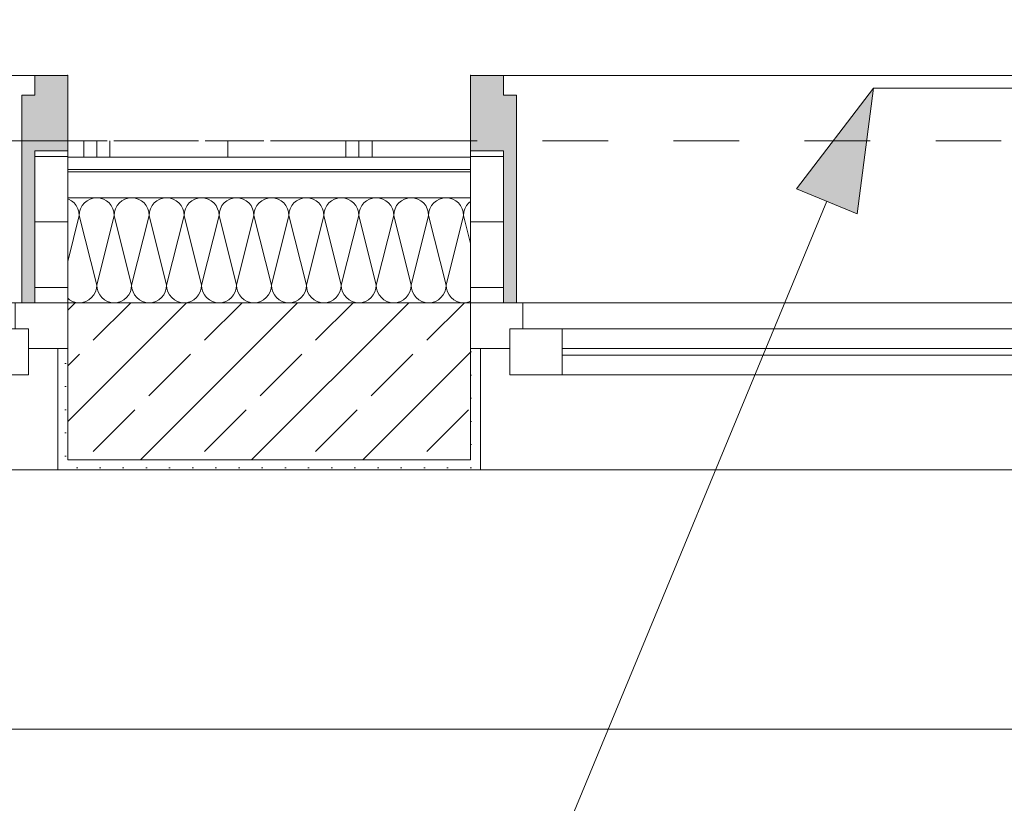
# Model space of a CAD drawing. Header units: metres. Extents: x -89 to 754, y -195 to 69.
# Tile 168 of 256: x 13.08 to 14.59, y 24.11 to 25.31. Entities that reach past the tile are written whole.
import ezdxf

# ---------------------------------------------------------------- set-up
doc = ezdxf.new("R2010")
doc.units = ezdxf.units.M
doc.header["$MEASUREMENT"] = 0
doc.linetypes.add('Strichlinie eng', pattern=[0.115, 0.075, -0.04])
for name, color, linetype in [('70 Entwässerung_Schmutzwasser', 7, 'Continuous'), ('95 Ausführungsplanung Bemaßung', 7, 'Continuous'), ('Neubau_10 Wand außen', 7, 'Continuous'), ('Neubau_95 Ausführungsplanung Bemaßung', 7, 'Continuous')]:
    doc.layers.add(name, color=color, linetype=linetype)
doc.styles.add('ERSTELLTER_STIL_3', font='ARIALN.TTF')
doc.dimstyles.new('ERSTELLTER_STIL__5', dxfattribs={"dimtxt": 0.15, "dimasz": 0.095143, "dimexe": 0.18, "dimexo": 0.0625, "dimgap": 0, "dimtad": 1, "dimtih": 1, "dimtoh": 1, "dimzin": 0, "dimdsep": 46, "dimtxsty": 'ERSTELLTER_STIL_3', "dimblk": 'ARROWHEAD_6', "dimblk1": 'ARROWHEAD_6', "dimblk2": 'ARROWHEAD_6', "dimcen": 0.09, "dimse1": 1, "dimse2": 1, "dimclrd": 7, "dimclre": 7, "dimclrt": 7, "dimazin": 0, "dimtfac": 1, "dimtdec": 4, "dimtmove": 0, "dimatfit": 3, "dimfxl": 1, "dimtolj": 1, "dimtzin": 0, "dimarcsym": 0})
doc.dimstyles.new('ERSTELLTER_STIL__7', dxfattribs={"dimtxt": 0.125, "dimasz": 0.091787, "dimexe": 0.18, "dimexo": 0.04, "dimgap": 0, "dimtad": 1, "dimtih": 1, "dimtoh": 1, "dimzin": 0, "dimdsep": 46, "dimtxsty": 'ERSTELLTER_STIL_3', "dimblk": 'ARROWHEAD_5', "dimblk1": 'ARROWHEAD_5', "dimblk2": 'ARROWHEAD_5', "dimcen": 0.09, "dimclrd": 7, "dimclre": 7, "dimclrt": 7, "dimazin": 0, "dimtfac": 1, "dimtdec": 4, "dimtmove": 0, "dimatfit": 3, "dimfxl": 1, "dimtolj": 1, "dimtzin": 0, "dimarcsym": 0})
doc.dimstyles.new('ERSTELLTER_STIL__8', dxfattribs={"dimtxt": 0.125, "dimasz": 0.091787, "dimexe": 0.18, "dimexo": 0.04, "dimgap": 0, "dimtad": 1, "dimtih": 1, "dimtoh": 1, "dimzin": 0, "dimdsep": 46, "dimtxsty": 'ERSTELLTER_STIL_3', "dimblk": 'ARROWHEAD_5', "dimblk1": 'ARROWHEAD_5', "dimblk2": 'ARROWHEAD_5', "dimcen": 0.09, "dimclrd": 7, "dimclre": 7, "dimclrt": 7, "dimazin": 0, "dimtfac": 1, "dimtdec": 4, "dimtmove": 2, "dimatfit": 3, "dimfxl": 1, "dimtolj": 1, "dimtzin": 0, "dimarcsym": 0})
pattern_1 = [(45, (0, 0), (-0.01767767, 0.01767767), [0, -0.025])]
pattern_2 = [(0, (0, 0), (0, 0.1), [])]

# ---------------------------------------------------------------- blocks, each defined once
blk = doc.blocks.new('*X137')
at = {"layer": 'Neubau_10 Wand außen', "color": 8, "linetype": 'Continuous', "lineweight": 9}
for p, q in [((13.1569, 25.0349), (13.1557, 25.0352)), ((13.1615, 25.0324), (13.1569, 25.0349)), ((13.1655, 25.0291), (13.1615, 25.0324)), ((13.1688, 25.025), (13.1655, 25.0291)), ((13.1811, 25.0291), (13.1778, 25.025)), ((13.1852, 25.0324), (13.1811, 25.0291)), ((13.1898, 25.0349), (13.1852, 25.0324)), ((13.1948, 25.0364), (13.1898, 25.0349)), ((13.2, 25.0369), (13.1948, 25.0364)), ((13.2052, 25.0364), (13.2, 25.0369)), ((13.2102, 25.0349), (13.2052, 25.0364)), ((13.2148, 25.0324), (13.2102, 25.0349)), ((13.2189, 25.0291), (13.2148, 25.0324)), ((13.2222, 25.025), (13.2189, 25.0291)), ((13.2345, 25.0291), (13.2312, 25.025)), ((13.2385, 25.0324), (13.2345, 25.0291)), ((13.2431, 25.0349), (13.2385, 25.0324)), ((13.2481, 25.0364), (13.2431, 25.0349)), ((13.2533, 25.0369), (13.2481, 25.0364)), ((13.2585, 25.0364), (13.2533, 25.0369)), ((13.2635, 25.0349), (13.2585, 25.0364)), ((13.2681, 25.0324), (13.2635, 25.0349)), ((13.2722, 25.0291), (13.2681, 25.0324)), ((13.2755, 25.025), (13.2722, 25.0291)), ((13.2878, 25.0291), (13.2845, 25.025)), ((13.2919, 25.0324), (13.2878, 25.0291)), ((13.2965, 25.0349), (13.2919, 25.0324)), ((13.3015, 25.0364), (13.2965, 25.0349)), ((13.3067, 25.0369), (13.3015, 25.0364)), ((13.3119, 25.0364), (13.3067, 25.0369)), ((13.3169, 25.0349), (13.3119, 25.0364)), ((13.3215, 25.0324), (13.3169, 25.0349)), ((13.3255, 25.0291), (13.3215, 25.0324)), ((13.3288, 25.025), (13.3255, 25.0291)), ((13.3411, 25.0291), (13.3378, 25.025)), ((13.3452, 25.0324), (13.3411, 25.0291)), ((13.3498, 25.0349), (13.3452, 25.0324)), ((13.3548, 25.0364), (13.3498, 25.0349)), ((13.36, 25.0369), (13.3548, 25.0364)), ((13.3652, 25.0364), (13.36, 25.0369)), ((13.3702, 25.0349), (13.3652, 25.0364)), ((13.3748, 25.0324), (13.3702, 25.0349)), ((13.3789, 25.0291), (13.3748, 25.0324)), ((13.3822, 25.025), (13.3789, 25.0291)), ((13.3945, 25.0291), (13.3912, 25.025)), ((13.3985, 25.0324), (13.3945, 25.0291)), ((13.4031, 25.0349), (13.3985, 25.0324)), ((13.4081, 25.0364), (13.4031, 25.0349)), ((13.4133, 25.0369), (13.4081, 25.0364)), ((13.4185, 25.0364), (13.4133, 25.0369)), ((13.4235, 25.0349), (13.4185, 25.0364)), ((13.4281, 25.0324), (13.4235, 25.0349)), ((13.4322, 25.0291), (13.4281, 25.0324)), ((13.4355, 25.025), (13.4322, 25.0291)), ((13.4478, 25.0291), (13.4445, 25.025)), ((13.4519, 25.0324), (13.4478, 25.0291)), ((13.4565, 25.0349), (13.4519, 25.0324)), ((13.4615, 25.0364), (13.4565, 25.0349)), ((13.4667, 25.0369), (13.4615, 25.0364)), ((13.4719, 25.0364), (13.4667, 25.0369)), ((13.4769, 25.0349), (13.4719, 25.0364)), ((13.4815, 25.0324), (13.4769, 25.0349)), ((13.4855, 25.0291), (13.4815, 25.0324)), ((13.4888, 25.025), (13.4855, 25.0291)), ((13.5011, 25.0291), (13.4978, 25.025)), ((13.5052, 25.0324), (13.5011, 25.0291)), ((13.5098, 25.0349), (13.5052, 25.0324)), ((13.5148, 25.0364), (13.5098, 25.0349)), ((13.52, 25.0369), (13.5148, 25.0364)), ((13.5252, 25.0364), (13.52, 25.0369)), ((13.5302, 25.0349), (13.5252, 25.0364)), ((13.5348, 25.0324), (13.5302, 25.0349)), ((13.5389, 25.0291), (13.5348, 25.0324)), ((13.5422, 25.025), (13.5389, 25.0291)), ((13.5545, 25.0291), (13.5512, 25.025)), ((13.5585, 25.0324), (13.5545, 25.0291)), ((13.5631, 25.0349), (13.5585, 25.0324)), ((13.5681, 25.0364), (13.5631, 25.0349)), ((13.5733, 25.0369), (13.5681, 25.0364)), ((13.5785, 25.0364), (13.5733, 25.0369)), ((13.5835, 25.0349), (13.5785, 25.0364)), ((13.5881, 25.0324), (13.5835, 25.0349)), ((13.5922, 25.0291), (13.5881, 25.0324)), ((13.5955, 25.025), (13.5922, 25.0291)), ((13.6078, 25.0291), (13.6045, 25.025)), ((13.6119, 25.0324), (13.6078, 25.0291)), ((13.6165, 25.0349), (13.6119, 25.0324)), ((13.6215, 25.0364), (13.6165, 25.0349)), ((13.6267, 25.0369), (13.6215, 25.0364)), ((13.6319, 25.0364), (13.6267, 25.0369)), ((13.6369, 25.0349), (13.6319, 25.0364)), ((13.6415, 25.0324), (13.6369, 25.0349)), ((13.6455, 25.0291), (13.6415, 25.0324)), ((13.6488, 25.025), (13.6455, 25.0291)), ((13.6611, 25.0291), (13.6578, 25.025)), ((13.6652, 25.0324), (13.6611, 25.0291)), ((13.6698, 25.0349), (13.6652, 25.0324)), ((13.6748, 25.0364), (13.6698, 25.0349)), ((13.68, 25.0369), (13.6748, 25.0364)), ((13.6852, 25.0364), (13.68, 25.0369)), ((13.6902, 25.0349), (13.6852, 25.0364)), ((13.6948, 25.0324), (13.6902, 25.0349)), ((13.6989, 25.0291), (13.6948, 25.0324)), ((13.7022, 25.025), (13.6989, 25.0291)), ((13.7145, 25.0291), (13.7112, 25.025)), ((13.7185, 25.0324), (13.7145, 25.0291)), ((13.7231, 25.0349), (13.7185, 25.0324)), ((13.7281, 25.0364), (13.7231, 25.0349)), ((13.7333, 25.0369), (13.7281, 25.0364)), ((13.7385, 25.0364), (13.7333, 25.0369)), ((13.7435, 25.0349), (13.7385, 25.0364)), ((13.7481, 25.0324), (13.7435, 25.0349)), ((13.7522, 25.0291), (13.7481, 25.0324)), ((13.7555, 25.025), (13.7522, 25.0291)), ((13.7678, 25.0291), (13.7645, 25.025)), ((13.7707, 25.0315), (13.7678, 25.0291)), ((13.1713, 25.0204), (13.1688, 25.025)), ((13.1728, 25.0154), (13.1713, 25.0204)), ((13.1733, 25.0102), (13.1728, 25.0154)), ((13.1738, 25.0154), (13.1733, 25.0102)), ((13.1754, 25.0204), (13.1738, 25.0154)), ((13.1778, 25.025), (13.1754, 25.0204)), ((13.2246, 25.0204), (13.2222, 25.025)), ((13.2262, 25.0154), (13.2246, 25.0204)), ((13.2267, 25.0102), (13.2262, 25.0154)), ((13.2272, 25.0154), (13.2267, 25.0102)), ((13.2287, 25.0204), (13.2272, 25.0154)), ((13.2312, 25.025), (13.2287, 25.0204)), ((13.278, 25.0204), (13.2755, 25.025)), ((13.2795, 25.0154), (13.278, 25.0204)), ((13.28, 25.0102), (13.2795, 25.0154)), ((13.2805, 25.0154), (13.28, 25.0102)), ((13.282, 25.0204), (13.2805, 25.0154)), ((13.2845, 25.025), (13.282, 25.0204)), ((13.3313, 25.0204), (13.3288, 25.025)), ((13.3328, 25.0154), (13.3313, 25.0204)), ((13.3333, 25.0102), (13.3328, 25.0154)), ((13.3338, 25.0154), (13.3333, 25.0102)), ((13.3354, 25.0204), (13.3338, 25.0154)), ((13.3378, 25.025), (13.3354, 25.0204)), ((13.3846, 25.0204), (13.3822, 25.025)), ((13.3862, 25.0154), (13.3846, 25.0204)), ((13.3867, 25.0102), (13.3862, 25.0154)), ((13.3872, 25.0154), (13.3867, 25.0102)), ((13.3887, 25.0204), (13.3872, 25.0154)), ((13.3912, 25.025), (13.3887, 25.0204)), ((13.438, 25.0204), (13.4355, 25.025)), ((13.4395, 25.0154), (13.438, 25.0204)), ((13.44, 25.0102), (13.4395, 25.0154)), ((13.4405, 25.0154), (13.44, 25.0102)), ((13.442, 25.0204), (13.4405, 25.0154)), ((13.4445, 25.025), (13.442, 25.0204)), ((13.4913, 25.0204), (13.4888, 25.025)), ((13.4928, 25.0154), (13.4913, 25.0204)), ((13.4933, 25.0102), (13.4928, 25.0154)), ((13.4938, 25.0154), (13.4933, 25.0102)), ((13.4954, 25.0204), (13.4938, 25.0154)), ((13.4978, 25.025), (13.4954, 25.0204)), ((13.5446, 25.0204), (13.5422, 25.025)), ((13.5462, 25.0154), (13.5446, 25.0204)), ((13.5467, 25.0102), (13.5462, 25.0154)), ((13.5472, 25.0154), (13.5467, 25.0102)), ((13.5487, 25.0204), (13.5472, 25.0154)), ((13.5512, 25.025), (13.5487, 25.0204)), ((13.598, 25.0204), (13.5955, 25.025)), ((13.5995, 25.0154), (13.598, 25.0204)), ((13.6, 25.0102), (13.5995, 25.0154)), ((13.6005, 25.0154), (13.6, 25.0102)), ((13.602, 25.0204), (13.6005, 25.0154)), ((13.6045, 25.025), (13.602, 25.0204)), ((13.6513, 25.0204), (13.6488, 25.025)), ((13.6528, 25.0154), (13.6513, 25.0204)), ((13.6533, 25.0102), (13.6528, 25.0154)), ((13.6538, 25.0154), (13.6533, 25.0102)), ((13.6554, 25.0204), (13.6538, 25.0154)), ((13.6578, 25.025), (13.6554, 25.0204)), ((13.7046, 25.0204), (13.7022, 25.025)), ((13.7062, 25.0154), (13.7046, 25.0204)), ((13.7067, 25.0102), (13.7062, 25.0154)), ((13.7072, 25.0154), (13.7067, 25.0102)), ((13.7087, 25.0204), (13.7072, 25.0154)), ((13.7112, 25.025), (13.7087, 25.0204)), ((13.758, 25.0204), (13.7555, 25.025)), ((13.7595, 25.0154), (13.758, 25.0204)), ((13.76, 25.0102), (13.7595, 25.0154)), ((13.7605, 25.0154), (13.76, 25.0102)), ((13.762, 25.0204), (13.7605, 25.0154)), ((13.7645, 25.025), (13.762, 25.0204)), ((13.1733, 25.0102), (13.1557, 24.9397)), ((13.1733, 25.0102), (13.2, 24.9036)), ((13.2267, 25.0102), (13.2, 24.9036)), ((13.2267, 25.0102), (13.2533, 24.9036)), ((13.28, 25.0102), (13.2533, 24.9036)), ((13.28, 25.0102), (13.3067, 24.9036)), ((13.3333, 25.0102), (13.3067, 24.9036)), ((13.3333, 25.0102), (13.36, 24.9036)), ((13.3867, 25.0102), (13.36, 24.9036)), ((13.3867, 25.0102), (13.4133, 24.9036)), ((13.44, 25.0102), (13.4133, 24.9036)), ((13.44, 25.0102), (13.4667, 24.9036)), ((13.4933, 25.0102), (13.4667, 24.9036)), ((13.4933, 25.0102), (13.52, 24.9036)), ((13.5467, 25.0102), (13.52, 24.9036)), ((13.5467, 25.0102), (13.5733, 24.9036)), ((13.6, 25.0102), (13.5733, 24.9036)), ((13.6, 25.0102), (13.6267, 24.9036)), ((13.6533, 25.0102), (13.6267, 24.9036)), ((13.6533, 25.0102), (13.68, 24.9036)), ((13.7067, 25.0102), (13.68, 24.9036)), ((13.7067, 25.0102), (13.7333, 24.9036)), ((13.76, 25.0102), (13.7333, 24.9036)), ((13.76, 25.0102), (13.7707, 24.9674)), ((13.1955, 24.8888), (13.198, 24.8934)), ((13.198, 24.8934), (13.1995, 24.8984)), ((13.1995, 24.8984), (13.2, 24.9036)), ((13.2, 24.9036), (13.2005, 24.8984)), ((13.2005, 24.8984), (13.202, 24.8934)), ((13.202, 24.8934), (13.2045, 24.8888)), ((13.2488, 24.8888), (13.2513, 24.8934)), ((13.2513, 24.8934), (13.2528, 24.8984)), ((13.2528, 24.8984), (13.2533, 24.9036)), ((13.2533, 24.9036), (13.2538, 24.8984)), ((13.2538, 24.8984), (13.2554, 24.8934)), ((13.2554, 24.8934), (13.2578, 24.8888)), ((13.3022, 24.8888), (13.3046, 24.8934)), ((13.3046, 24.8934), (13.3062, 24.8984)), ((13.3062, 24.8984), (13.3067, 24.9036)), ((13.3067, 24.9036), (13.3072, 24.8984)), ((13.3072, 24.8984), (13.3087, 24.8934)), ((13.3087, 24.8934), (13.3112, 24.8888)), ((13.3555, 24.8888), (13.358, 24.8934)), ((13.358, 24.8934), (13.3595, 24.8984)), ((13.3595, 24.8984), (13.36, 24.9036)), ((13.36, 24.9036), (13.3605, 24.8984)), ((13.3605, 24.8984), (13.362, 24.8934)), ((13.362, 24.8934), (13.3645, 24.8888)), ((13.4088, 24.8888), (13.4113, 24.8934)), ((13.4113, 24.8934), (13.4128, 24.8984)), ((13.4128, 24.8984), (13.4133, 24.9036)), ((13.4133, 24.9036), (13.4138, 24.8984)), ((13.4138, 24.8984), (13.4154, 24.8934)), ((13.4154, 24.8934), (13.4178, 24.8888)), ((13.4622, 24.8888), (13.4646, 24.8934)), ((13.4646, 24.8934), (13.4662, 24.8984)), ((13.4662, 24.8984), (13.4667, 24.9036)), ((13.4667, 24.9036), (13.4672, 24.8984)), ((13.4672, 24.8984), (13.4687, 24.8934)), ((13.4687, 24.8934), (13.4712, 24.8888)), ((13.5155, 24.8888), (13.518, 24.8934)), ((13.518, 24.8934), (13.5195, 24.8984)), ((13.5195, 24.8984), (13.52, 24.9036)), ((13.52, 24.9036), (13.5205, 24.8984)), ((13.5205, 24.8984), (13.522, 24.8934)), ((13.522, 24.8934), (13.5245, 24.8888)), ((13.5688, 24.8888), (13.5713, 24.8934)), ((13.5713, 24.8934), (13.5728, 24.8984)), ((13.5728, 24.8984), (13.5733, 24.9036)), ((13.5733, 24.9036), (13.5738, 24.8984)), ((13.5738, 24.8984), (13.5754, 24.8934)), ((13.5754, 24.8934), (13.5778, 24.8888)), ((13.6222, 24.8888), (13.6246, 24.8934)), ((13.6246, 24.8934), (13.6262, 24.8984)), ((13.6262, 24.8984), (13.6267, 24.9036)), ((13.6267, 24.9036), (13.6272, 24.8984)), ((13.6272, 24.8984), (13.6287, 24.8934)), ((13.6287, 24.8934), (13.6312, 24.8888)), ((13.6755, 24.8888), (13.678, 24.8934)), ((13.678, 24.8934), (13.6795, 24.8984)), ((13.6795, 24.8984), (13.68, 24.9036)), ((13.68, 24.9036), (13.6805, 24.8984)), ((13.6805, 24.8984), (13.682, 24.8934)), ((13.682, 24.8934), (13.6845, 24.8888)), ((13.7288, 24.8888), (13.7313, 24.8934)), ((13.7313, 24.8934), (13.7328, 24.8984)), ((13.7328, 24.8984), (13.7333, 24.9036)), ((13.7333, 24.9036), (13.7338, 24.8984)), ((13.7338, 24.8984), (13.7354, 24.8934)), ((13.7354, 24.8934), (13.7378, 24.8888)), ((13.1557, 24.8837), (13.1585, 24.8814)), ((13.1585, 24.8814), (13.1631, 24.8789)), ((13.1631, 24.8789), (13.1681, 24.8774)), ((13.1681, 24.8774), (13.1733, 24.8769)), ((13.1733, 24.8769), (13.1785, 24.8774)), ((13.1785, 24.8774), (13.1835, 24.8789)), ((13.1835, 24.8789), (13.1881, 24.8814)), ((13.1881, 24.8814), (13.1922, 24.8847)), ((13.1922, 24.8847), (13.1955, 24.8888)), ((13.2045, 24.8888), (13.2078, 24.8847)), ((13.2078, 24.8847), (13.2119, 24.8814)), ((13.2119, 24.8814), (13.2165, 24.8789)), ((13.2165, 24.8789), (13.2215, 24.8774)), ((13.2215, 24.8774), (13.2267, 24.8769)), ((13.2267, 24.8769), (13.2319, 24.8774)), ((13.2319, 24.8774), (13.2369, 24.8789)), ((13.2369, 24.8789), (13.2415, 24.8814)), ((13.2415, 24.8814), (13.2455, 24.8847)), ((13.2455, 24.8847), (13.2488, 24.8888)), ((13.2578, 24.8888), (13.2611, 24.8847)), ((13.2611, 24.8847), (13.2652, 24.8814)), ((13.2652, 24.8814), (13.2698, 24.8789)), ((13.2698, 24.8789), (13.2748, 24.8774)), ((13.2748, 24.8774), (13.28, 24.8769)), ((13.28, 24.8769), (13.2852, 24.8774)), ((13.2852, 24.8774), (13.2902, 24.8789)), ((13.2902, 24.8789), (13.2948, 24.8814)), ((13.2948, 24.8814), (13.2989, 24.8847)), ((13.2989, 24.8847), (13.3022, 24.8888)), ((13.3112, 24.8888), (13.3145, 24.8847)), ((13.3145, 24.8847), (13.3185, 24.8814)), ((13.3185, 24.8814), (13.3231, 24.8789)), ((13.3231, 24.8789), (13.3281, 24.8774)), ((13.3281, 24.8774), (13.3333, 24.8769)), ((13.3333, 24.8769), (13.3385, 24.8774)), ((13.3385, 24.8774), (13.3435, 24.8789)), ((13.3435, 24.8789), (13.3481, 24.8814)), ((13.3481, 24.8814), (13.3522, 24.8847)), ((13.3522, 24.8847), (13.3555, 24.8888)), ((13.3645, 24.8888), (13.3678, 24.8847)), ((13.3678, 24.8847), (13.3719, 24.8814)), ((13.3719, 24.8814), (13.3765, 24.8789)), ((13.3765, 24.8789), (13.3815, 24.8774)), ((13.3815, 24.8774), (13.3867, 24.8769)), ((13.3867, 24.8769), (13.3919, 24.8774)), ((13.3919, 24.8774), (13.3969, 24.8789)), ((13.3969, 24.8789), (13.4015, 24.8814)), ((13.4015, 24.8814), (13.4055, 24.8847)), ((13.4055, 24.8847), (13.4088, 24.8888)), ((13.4178, 24.8888), (13.4211, 24.8847)), ((13.4211, 24.8847), (13.4252, 24.8814)), ((13.4252, 24.8814), (13.4298, 24.8789)), ((13.4298, 24.8789), (13.4348, 24.8774)), ((13.4348, 24.8774), (13.44, 24.8769)), ((13.44, 24.8769), (13.4452, 24.8774)), ((13.4452, 24.8774), (13.4502, 24.8789)), ((13.4502, 24.8789), (13.4548, 24.8814)), ((13.4548, 24.8814), (13.4589, 24.8847)), ((13.4589, 24.8847), (13.4622, 24.8888)), ((13.4712, 24.8888), (13.4745, 24.8847)), ((13.4745, 24.8847), (13.4785, 24.8814)), ((13.4785, 24.8814), (13.4831, 24.8789)), ((13.4831, 24.8789), (13.4881, 24.8774)), ((13.4881, 24.8774), (13.4933, 24.8769)), ((13.4933, 24.8769), (13.4985, 24.8774)), ((13.4985, 24.8774), (13.5035, 24.8789)), ((13.5035, 24.8789), (13.5081, 24.8814)), ((13.5081, 24.8814), (13.5122, 24.8847)), ((13.5122, 24.8847), (13.5155, 24.8888)), ((13.5245, 24.8888), (13.5278, 24.8847)), ((13.5278, 24.8847), (13.5319, 24.8814)), ((13.5319, 24.8814), (13.5365, 24.8789)), ((13.5365, 24.8789), (13.5415, 24.8774)), ((13.5415, 24.8774), (13.5467, 24.8769)), ((13.5467, 24.8769), (13.5519, 24.8774)), ((13.5519, 24.8774), (13.5569, 24.8789)), ((13.5569, 24.8789), (13.5615, 24.8814)), ((13.5615, 24.8814), (13.5655, 24.8847)), ((13.5655, 24.8847), (13.5688, 24.8888)), ((13.5778, 24.8888), (13.5811, 24.8847)), ((13.5811, 24.8847), (13.5852, 24.8814)), ((13.5852, 24.8814), (13.5898, 24.8789)), ((13.5898, 24.8789), (13.5948, 24.8774)), ((13.5948, 24.8774), (13.6, 24.8769)), ((13.6, 24.8769), (13.6052, 24.8774)), ((13.6052, 24.8774), (13.6102, 24.8789)), ((13.6102, 24.8789), (13.6148, 24.8814)), ((13.6148, 24.8814), (13.6189, 24.8847)), ((13.6189, 24.8847), (13.6222, 24.8888)), ((13.6312, 24.8888), (13.6345, 24.8847)), ((13.6345, 24.8847), (13.6385, 24.8814)), ((13.6385, 24.8814), (13.6431, 24.8789)), ((13.6431, 24.8789), (13.6481, 24.8774)), ((13.6481, 24.8774), (13.6533, 24.8769)), ((13.6533, 24.8769), (13.6585, 24.8774)), ((13.6585, 24.8774), (13.6635, 24.8789)), ((13.6635, 24.8789), (13.6681, 24.8814)), ((13.6681, 24.8814), (13.6722, 24.8847)), ((13.6722, 24.8847), (13.6755, 24.8888)), ((13.6845, 24.8888), (13.6878, 24.8847)), ((13.6878, 24.8847), (13.6919, 24.8814)), ((13.6919, 24.8814), (13.6965, 24.8789)), ((13.6965, 24.8789), (13.7015, 24.8774)), ((13.7015, 24.8774), (13.7067, 24.8769)), ((13.7067, 24.8769), (13.7119, 24.8774)), ((13.7119, 24.8774), (13.7169, 24.8789)), ((13.7169, 24.8789), (13.7215, 24.8814)), ((13.7215, 24.8814), (13.7255, 24.8847)), ((13.7255, 24.8847), (13.7288, 24.8888)), ((13.7378, 24.8888), (13.7411, 24.8847)), ((13.7411, 24.8847), (13.7452, 24.8814)), ((13.7452, 24.8814), (13.7498, 24.8789)), ((13.7498, 24.8789), (13.7548, 24.8774)), ((13.7548, 24.8774), (13.76, 24.8769)), ((13.76, 24.8769), (13.7652, 24.8774)), ((13.7652, 24.8774), (13.7702, 24.8789)), ((13.7702, 24.8789), (13.7707, 24.8792))]:
    blk.add_line(p, q, dxfattribs=at)
blk = doc.blocks.new('1-Flügelfenster 27_5')
at = {"layer": 'Neubau_10 Wand außen', "linetype": 'Continuous', "lineweight": 13}
for points in [[(-0.505, -0.387), (-0.505, -0.417), (-0.455, -0.417), (-0.455, -0.387), (-0.435, -0.387), (-0.435, -0.07), (-0.455, -0.07), (-0.455, -0.302), (-0.505, -0.302)], [(0.505, -0.387), (0.505, -0.302), (0.455, -0.302), (0.455, -0.07), (0.435, -0.07), (0.435, -0.387), (0.455, -0.387), (0.455, -0.417), (0.505, -0.417)]]:
    blk.add_hatch(color=9, dxfattribs=at).paths.add_polyline_path(points)
h = blk.add_hatch(dxfattribs=at)
h.set_pattern_fill('Holz_Schalung_liegend_10_5B', color=9, style=0, pattern_type=2)
h.set_pattern_definition(pattern_2)
h.paths.add_polyline_path([(-0.505, -0.07), (-0.505, -0.302), (-0.455, -0.302), (-0.455, -0.07)])
h = blk.add_hatch(dxfattribs=at)
h.set_pattern_fill('Holz_Schalung_liegend_10_5B', color=9, style=0, pattern_type=2)
h.set_pattern_definition(pattern_2)
h.paths.add_polyline_path([(0.505, -0.07), (0.455, -0.07), (0.455, -0.302), (0.505, -0.302)])
at = {"layer": 'Neubau_10 Wand außen', "color": 7, "linetype": 'Continuous', "lineweight": 13}
for p, q in [((-0.505, 0.185), (-0.49, 0.185)), ((-0.49, 0), (-0.49, 0.185)), ((0.505, 0.185), (0.49, 0.185)), ((0.49, 0), (0.49, 0.185)), ((-0.505, -0.07), (-0.505, 0)), ((-0.505, -0.07), (-0.505, 0)), ((0.505, -0.07), (0.505, 0)), ((0.505, -0.07), (0.505, 0)), ((-0.505, -0.23), (-0.505, -0.07)), ((0.505, -0.23), (0.505, -0.07)), ((-0.505, -0.27), (-0.505, -0.23)), ((0.505, -0.27), (0.505, -0.23)), ((-0.505, -0.292), (-0.505, -0.27)), ((0.505, -0.292), (0.505, -0.27)), ((-0.505, -0.317), (-0.505, -0.292)), ((0.505, -0.317), (0.505, -0.292))]:
    blk.add_line(p, q, dxfattribs=at)
at = {"layer": 'Neubau_10 Wand außen', "color": 7, "linetype": 'Continuous', "lineweight": 9}
for p, q in [((-0.49, 0.185), (0.49, 0.185)), ((-0.445, -0.03), (-0.445, 0.04)), ((-0.445, 0.04), (-0.365, 0.04)), ((-0.365, 0.04), (0.365, 0.04)), ((-0.365, 0.04), (-0.365, -0.03)), ((0.365, -0.03), (0.365, 0.04)), ((0.365, 0.04), (0.445, 0.04)), ((0.445, 0.04), (0.445, -0.03)), ((-0.505, 0), (-0.445, 0)), ((-0.445, 0), (-0.445, -0.03)), ((0.445, -0.03), (0.445, 0)), ((0.445, 0), (0.505, 0)), ((-0.445, -0.03), (-0.425, -0.03)), ((-0.365, -0.03), (-0.445, -0.03)), ((-0.425, -0.03), (-0.425, -0.07)), ((0.365, -0.03), (-0.365, -0.03)), ((0.445, -0.03), (0.365, -0.03)), ((0.425, -0.07), (0.425, -0.03)), ((0.425, -0.03), (0.445, -0.03)), ((-0.425, -0.07), (-0.505, -0.07)), ((-0.455, -0.302), (-0.455, -0.07)), ((-0.455, -0.07), (-0.435, -0.07)), ((-0.435, -0.07), (-0.435, -0.387)), ((0.425, -0.07), (-0.425, -0.07)), ((0.505, -0.07), (0.425, -0.07)), ((0.455, -0.07), (0.435, -0.07)), ((0.435, -0.07), (0.435, -0.387)), ((0.455, -0.302), (0.455, -0.07)), ((-0.505, -0.387), (-0.505, -0.302)), ((-0.505, -0.302), (-0.455, -0.302)), ((0.505, -0.302), (0.455, -0.302)), ((0.505, -0.387), (0.505, -0.302)), ((-0.505, -0.417), (-0.505, -0.387)), ((-0.435, -0.387), (-0.455, -0.387)), ((-0.455, -0.387), (-0.455, -0.417)), ((0.435, -0.387), (0.455, -0.387)), ((0.455, -0.387), (0.455, -0.417)), ((0.505, -0.417), (0.505, -0.387)), ((-0.455, -0.417), (-0.505, -0.417)), ((-0.505, -0.417), (0.505, -0.417)), ((0.455, -0.417), (0.505, -0.417))]:
    blk.add_line(p, q, dxfattribs=at)
at = {"layer": 'Neubau_10 Wand außen', "color": 9, "linetype": 'Continuous', "lineweight": 13}
for p, q in [((-0.365, 0.01), (0.365, 0.01)), ((0.365, 0), (-0.365, 0))]:
    blk.add_line(p, q, dxfattribs=at)
at = {"layer": 'Neubau_10 Wand außen', "color": 7, "linetype": 'Strichlinie eng', "lineweight": 9}
blk.add_line((-0.505, -0.317), (0.505, -0.317), dxfattribs=at)
at = {"layer": 'Neubau_10 Wand außen', "color": 7, "linetype": 'Continuous', "lineweight": 9, "flags": 128}
for points in [[(-0.505, -0.07), (-0.455, -0.07), (-0.455, -0.302), (-0.505, -0.302)], [(0.505, -0.07), (0.455, -0.07), (0.455, -0.302), (0.505, -0.302)]]:
    blk.add_lwpolyline(points, close=True, dxfattribs=at)
at = {"layer": 'Neubau_10 Wand außen', "color": 7, "linetype": 'Continuous', "lineweight": 9}
for p in [(-0.505, -0.417), (0.505, -0.417)]:
    blk.add_point(p, dxfattribs=at)
blk = doc.blocks.new('*D608')
at = {"layer": '95 Ausführungsplanung Bemaßung', "color": 7, "linetype": 'Continuous', "lineweight": 9}
for p, q in [((6.0277, 24.1317), (6.0277, 24.3195)), ((18.5808, 24.1317), (18.5808, 24.3195)), ((6.0778, 24.2757), (5.9777, 24.1755)), ((18.5307, 24.1755), (18.6309, 24.2757)), ((6.0277, 24.2256), (18.5808, 24.2256)), ((18.5808, 24.2256), (18.6559, 24.2256))]:
    blk.add_line(p, q, dxfattribs=at)
at = {"layer": '95 Ausführungsplanung Bemaßung', "color": 7, "lineweight": 9, "char_height": 0.15, "attachment_point": 7, "style": 'ERSTELLTER_STIL_3'}
for s, insert in [('\\A1;{\\pql;\\fArial Narrow|b0|i0|c0|p0;\\W1.000000;12,55\\fArial Narrow|b0|i0|c0|p0;\\W1.000000;\\A1{\\H.66x;\\S5^  ;}}', (12.0551, 24.2207)), ('\\A1;{\\pql;\\fArial Narrow|b0|i0|c0|p0;\\W1.000000;26}', (6.0778, 24.2556))]:
    blk.add_mtext(s, dxfattribs=dict(at, insert=insert))
blk = doc.blocks.new('ARROWHEAD_6')
at = {"color": 0, "linetype": 'Continuous', "lineweight": 0}
for p, q in [((-0.5, -0.5), (0.5, 0.5)), ((0, 0), (-1, 0))]:
    blk.add_line(p, q, dxfattribs=at)
blk = doc.blocks.new('*D626')
at = {"layer": 'Neubau_95 Ausführungsplanung Bemaßung', "linetype": 'Continuous', "lineweight": 9}
for points in [[(15.6641, 17.5953), (15.5845, 17.65), (15.5678, 17.6029)], [(14.4168, 16.7619), (14.4466, 16.8538), (14.3967, 16.8564)]]:
    blk.add_hatch(color=7, dxfattribs=at).paths.add_polyline_path(points)
at = {"layer": 'Neubau_95 Ausführungsplanung Bemaßung', "color": 7, "linetype": 'Continuous', "lineweight": 9}
for p, q in [((15.5678, 17.6029), (15.5845, 17.65)), ((15.6641, 17.5953), (15.5845, 17.65)), ((15.6641, 17.5953), (15.5678, 17.6029)), ((14.3967, 16.8564), (14.4466, 16.8538)), ((14.4168, 16.7619), (14.3967, 16.8564)), ((14.4168, 16.7619), (14.4466, 16.8538))]:
    blk.add_line(p, q, dxfattribs=at)
blk.add_arc((15.3189, 16.7619), 0.9021, 73.4289, 174.0711, dxfattribs=at)
at = {"layer": 'Neubau_95 Ausführungsplanung Bemaßung', "color": 7, "lineweight": 9, "char_height": 0.125, "attachment_point": 7, "style": 'ERSTELLTER_STIL_3'}
for s, insert in [('\\A1;{\\pql;\\fArial Narrow|b0|i0|c0|p0;\\W1.000000;ca. 112,50°}', (13.774, 17.6731)), ('\\A1;{\\pql;\\fArial Narrow|b0|i0|c0|p0;\\W1.000000;parallel zum Bestand}', (13.774, 17.4981))]:
    blk.add_mtext(s, dxfattribs=dict(at, insert=insert))
blk = doc.blocks.new('ARROWHEAD_5')
at = {"linetype": 'Continuous', "lineweight": 0}
blk.add_hatch(color=0, dxfattribs=at).paths.add_polyline_path([(-1, 0.2679), (0, 0), (-1, -0.2679)])
at = {"color": 0, "linetype": 'Continuous', "lineweight": 0}
blk.add_line((0, 0), (-1, 0), dxfattribs=at)
blk = doc.blocks.new('*D627')
at = {"layer": 'Neubau_95 Ausführungsplanung Bemaßung', "linetype": 'Continuous', "lineweight": 9}
for points in [[(17.3933, 24.6369), (17.372, 24.5427), (17.422, 24.5447)], [(18.1264, 23.5398), (18.0521, 23.6016), (18.0312, 23.5562)]]:
    blk.add_hatch(color=7, dxfattribs=at).paths.add_polyline_path(points)
at = {"layer": 'Neubau_95 Ausführungsplanung Bemaßung', "color": 7, "linetype": 'Continuous', "lineweight": 9}
for p, q in [((17.3933, 24.6369), (17.372, 24.5427)), ((17.3933, 24.6369), (17.422, 24.5447)), ((17.422, 24.5447), (17.372, 24.5427)), ((18.0312, 23.5562), (18.0521, 23.6016)), ((18.1264, 23.5398), (18.0521, 23.6016)), ((18.1264, 23.5398), (18.0312, 23.5562))]:
    blk.add_line(p, q, dxfattribs=at)
blk.add_arc((18.5808, 24.6369), 1.1875, 184.503, 242.997, dxfattribs=at)
at = {"layer": 'Neubau_95 Ausführungsplanung Bemaßung', "color": 7, "lineweight": 9, "char_height": 0.125, "attachment_point": 7, "style": 'ERSTELLTER_STIL_3'}
for s, insert in [('\\A1;{\\pql;\\fArial Narrow|b0|i0|c0|p0;\\W1.000000;ca. 67,50°}', (16.2832, 23.9327)), ('\\A1;{\\pql;\\fArial Narrow|b0|i0|c0|p0;\\W1.000000;parallel zum Bestand}', (16.2832, 23.7577))]:
    blk.add_mtext(s, dxfattribs=dict(at, insert=insert))
blk = doc.blocks.new('*D628')
at = {"layer": 'Neubau_95 Ausführungsplanung Bemaßung', "linetype": 'Continuous', "lineweight": 9}
for points in [[(7.0195, 24.6369), (6.9901, 24.5449), (7.04, 24.5425)], [(5.6482, 23.7207), (5.7275, 23.6655), (5.7445, 23.7126)]]:
    blk.add_hatch(color=7, dxfattribs=at).paths.add_polyline_path(points)
at = {"layer": 'Neubau_95 Ausführungsplanung Bemaßung', "color": 7, "linetype": 'Continuous', "lineweight": 9}
for p, q in [((7.0195, 24.6369), (6.9901, 24.5449)), ((7.0195, 24.6369), (7.04, 24.5425)), ((7.04, 24.5425), (6.9901, 24.5449)), ((5.6482, 23.7207), (5.7445, 23.7126)), ((5.6482, 23.7207), (5.7275, 23.6655)), ((5.7445, 23.7126), (5.7275, 23.6655))]:
    blk.add_line(p, q, dxfattribs=at)
blk.add_arc((6.0277, 24.6369), 0.9917, 252.8923, 354.6077, dxfattribs=at)
at = {"layer": 'Neubau_95 Ausführungsplanung Bemaßung', "color": 7, "lineweight": 9, "char_height": 0.125, "attachment_point": 7, "style": 'ERSTELLTER_STIL_3'}
for s, insert in [('\\A1;{\\pql;\\fArial Narrow|b0|i0|c0|p0;\\W1.000000;ca. 112,50°}', (5.9724, 23.5834)), ('\\A1;{\\pql;\\fArial Narrow|b0|i0|c0|p0;\\W1.000000;parallel zum Bestand}', (5.9724, 23.4084))]:
    blk.add_mtext(s, dxfattribs=dict(at, insert=insert))
blk = doc.blocks.new('*D812')
at = {"layer": '95 Ausführungsplanung Bemaßung', "color": 7, "linetype": 'Continuous', "lineweight": 9}
for p, q in [((5.3857, 26.6033), (5.3857, 26.7911)), ((18.6802, 26.6033), (18.6802, 26.7911)), ((5.4358, 26.7473), (5.3356, 26.6471)), ((18.7303, 26.7473), (18.6301, 26.6471)), ((5.1882, 26.6972), (5.3857, 26.6972)), ((5.3857, 26.6972), (18.6802, 26.6972))]:
    blk.add_line(p, q, dxfattribs=at)
at = {"layer": '95 Ausführungsplanung Bemaßung', "color": 7, "lineweight": 9, "char_height": 0.15, "attachment_point": 7, "style": 'ERSTELLTER_STIL_3'}
for s, insert in [('\\A1;{\\pql;\\fArial Narrow|b0|i0|c0|p0;\\W1.000000;13,29\\fArial Narrow|b0|i0|c0|p0;\\W1.000000;\\A1{\\H.66x;\\S5^  ;}}', (11.7838, 26.6923)), ('\\A1;{\\pql;\\fArial Narrow|b0|i0|c0|p0;\\W1.000000;26}', (18.437, 26.7272))]:
    blk.add_mtext(s, dxfattribs=dict(at, insert=insert))
blk = doc.blocks.new('*D815')
at = {"layer": '95 Ausführungsplanung Bemaßung', "color": 7, "linetype": 'Continuous', "lineweight": 9}
for p, q in [((5.1882, 27.0033), (5.1882, 27.1911)), ((19.0423, 27.0033), (19.0423, 27.1911)), ((5.2383, 27.1473), (5.1381, 27.0471)), ((18.9922, 27.0471), (19.0924, 27.1473)), ((5.1131, 27.0972), (5.1882, 27.0972)), ((5.1882, 27.0972), (19.0423, 27.0972)), ((19.0423, 27.0972), (19.1174, 27.0972))]:
    blk.add_line(p, q, dxfattribs=at)
at = {"layer": '95 Ausführungsplanung Bemaßung', "color": 7, "lineweight": 9, "insert": (11.8661, 27.0923), "char_height": 0.15, "attachment_point": 7, "style": 'ERSTELLTER_STIL_3'}
blk.add_mtext('\\A1;{\\pql;\\fArial Narrow|b0|i0|c0|p0;\\W1.000000;13,85\\fArial Narrow|b0|i0|c0|p0;\\W1.000000;\\A1{\\H.66x;\\S5^  ;}}', dxfattribs=at)
blk = doc.blocks.new('*D820')
at = {"layer": '95 Ausführungsplanung Bemaßung', "color": 7, "linetype": 'Continuous', "lineweight": 9}
for p, q in [((12.1457, 25.8033), (12.1457, 25.9911)), ((13.1557, 25.8033), (13.1557, 25.9911)), ((12.1958, 25.9473), (12.0956, 25.8471)), ((13.2058, 25.9473), (13.1056, 25.8471)), ((12.1457, 25.8972), (13.1557, 25.8972))]:
    blk.add_line(p, q, dxfattribs=at)
at = {"layer": '95 Ausführungsplanung Bemaßung', "color": 7, "lineweight": 9, "char_height": 0.15, "attachment_point": 7, "style": 'ERSTELLTER_STIL_3'}
for s, insert in [('\\A1;{\\pql;\\fArial Narrow|b0|i0|c0|p0;\\W1.000000;1,01}', (12.4817, 25.9272)), ('\\A1;{\\pql;\\fArial Narrow|b0|i0|c0|p0;\\W1.000000;2,51}', (12.4817, 25.7172))]:
    blk.add_mtext(s, dxfattribs=dict(at, insert=insert))
blk = doc.blocks.new('*D821')
at = {"layer": '95 Ausführungsplanung Bemaßung', "color": 7, "linetype": 'Continuous', "lineweight": 9}
for p, q in [((13.1557, 25.8033), (13.1557, 25.9911)), ((13.7707, 25.8033), (13.7707, 25.9911)), ((13.2058, 25.9473), (13.1056, 25.8471)), ((13.8208, 25.9473), (13.7206, 25.8471)), ((13.1557, 25.8972), (13.7707, 25.8972))]:
    blk.add_line(p, q, dxfattribs=at)
at = {"layer": '95 Ausführungsplanung Bemaßung', "color": 7, "lineweight": 9, "insert": (13.3348, 25.9197), "char_height": 0.15, "attachment_point": 7, "style": 'ERSTELLTER_STIL_3'}
blk.add_mtext('\\A1;{\\pql;\\fArial Narrow|b0|i0|c0|p0;\\W1.000000;61\\fArial Narrow|b0|i0|c0|p0;\\W1.000000;\\A1{\\H.66x;\\S5^  ;}}', dxfattribs=at)
blk = doc.blocks.new('*D822')
at = {"layer": '95 Ausführungsplanung Bemaßung', "color": 7, "linetype": 'Continuous', "lineweight": 9}
for p, q in [((13.7707, 25.8033), (13.7707, 25.9911)), ((14.7807, 25.8033), (14.7807, 25.9911)), ((13.8208, 25.9473), (13.7206, 25.8471)), ((14.8308, 25.9473), (14.7306, 25.8471)), ((13.7707, 25.8972), (14.7807, 25.8972))]:
    blk.add_line(p, q, dxfattribs=at)
at = {"layer": '95 Ausführungsplanung Bemaßung', "color": 7, "lineweight": 9, "char_height": 0.15, "attachment_point": 7, "style": 'ERSTELLTER_STIL_3'}
for s, insert in [('\\A1;{\\pql;\\fArial Narrow|b0|i0|c0|p0;\\W1.000000;1,01}', (14.1067, 25.9272)), ('\\A1;{\\pql;\\fArial Narrow|b0|i0|c0|p0;\\W1.000000;2,51}', (14.1067, 25.7172))]:
    blk.add_mtext(s, dxfattribs=dict(at, insert=insert))
blk = doc.blocks.new('*D837')
at = {"layer": '95 Ausführungsplanung Bemaßung', "color": 7, "linetype": 'Continuous', "lineweight": 9}
for p, q in [((6.0277, 26.2033), (6.0277, 26.3911)), ((18.6802, 26.2033), (18.6802, 26.3911)), ((6.0778, 26.3473), (5.9777, 26.2471)), ((18.7303, 26.3473), (18.6301, 26.2471)), ((6.0277, 26.2972), (18.6802, 26.2972))]:
    blk.add_line(p, q, dxfattribs=at)
at = {"layer": '95 Ausführungsplanung Bemaßung', "color": 7, "lineweight": 9, "char_height": 0.15, "attachment_point": 7, "style": 'ERSTELLTER_STIL_3'}
for s, insert in [('\\A1;{\\pql;\\fArial Narrow|b0|i0|c0|p0;\\W1.000000;26}', (6.0778, 26.3272)), ('\\A1;{\\pql;\\fArial Narrow|b0|i0|c0|p0;\\W1.000000;12,65}', (12.1367, 26.3272)), ('\\A1;{\\pql;\\fArial Narrow|b0|i0|c0|p0;\\W1.000000;26}', (18.437, 26.3272))]:
    blk.add_mtext(s, dxfattribs=dict(at, insert=insert))

msp = doc.modelspace()

# ---------------------------------------------------------------- hatches: boundary and pattern name
at = {"layer": '70 Entwässerung_Schmutzwasser', "linetype": 'Continuous', "lineweight": 18, "true_color": 0xa85100}
msp.add_hatch(color=34, dxfattribs=at).paths.add_polyline_path([(14.386, 25.2042), (14.2684, 25.0509), (14.3608, 25.0126)])
at = {"layer": 'Neubau_10 Wand außen', "linetype": 'Continuous', "lineweight": 0, "true_color": 0x000000}
h = msp.add_hatch(dxfattribs=at)
h.set_pattern_fill('Metall_Zinkblech_0001', color=18, style=0, pattern_type=2)
h.set_pattern_definition([(90, (0.02, 0), (-0.4, 0), []), (90, (0, 0), (-0.4, 0), []), (90, (-0.02, 0), (-0.4, 0), []), (90, (0.2, 1), (-0.2, 0), [])])
h.paths.add_polyline_path([(13.1557, 25.1239), (13.1557, 25.0989), (13.7707, 25.0989), (13.7707, 25.1239)])
h = msp.add_hatch(dxfattribs=at)
h.set_pattern_fill('Holzwerkstoff_Sperrholz__D2', color=18, style=0, pattern_type=2)
h.set_pattern_definition([(0, (0, 0), (0, 0.03), [])])
h.paths.add_polyline_path([(13.1557, 25.0989), (13.1557, 25.0769), (13.7707, 25.0769), (13.7707, 25.0989)])
h = msp.add_hatch(dxfattribs=at)
h.set_pattern_fill('Beton_Stahlbeton_0001', color=18, style=0, pattern_type=2)
h.set_pattern_definition([(45, (0, 0), (-0.0848528, 0.0848528), []), (45, (-0.04243, 0.04243), (-0.0848528, 0.0848528), [0.09, -0.03])])
h.paths.add_polyline_path([(13.7707, 24.8769), (13.1557, 24.8769), (13.1557, 24.8069), (13.1557, 24.6369), (13.7707, 24.6369), (13.7707, 24.8069)])
h = msp.add_hatch(dxfattribs=at)
h.set_pattern_fill('Gips_0001', color=18, style=0, pattern_type=2)
h.set_pattern_definition(pattern_1)
h.paths.add_polyline_path([(13.1557, 24.6219), (13.1557, 24.6369), (13.1557, 24.8069), (13.1407, 24.8069), (13.1407, 24.6219)])
h = msp.add_hatch(dxfattribs=at)
h.set_pattern_fill('Gips_0001', color=18, style=0, pattern_type=2)
h.set_pattern_definition(pattern_1)
h.paths.add_polyline_path([(13.7857, 24.6219), (13.7857, 24.8069), (13.7707, 24.8069), (13.7707, 24.6369), (13.7707, 24.6219)])
h = msp.add_hatch(dxfattribs=at)
h.set_pattern_fill('Gips_0001', color=18, style=0, pattern_type=2)
h.set_pattern_definition(pattern_1)
h.paths.add_polyline_path([(13.1557, 24.6369), (13.1557, 24.6219), (13.7707, 24.6219), (13.7707, 24.6369)])

# ---------------------------------------------------------------- linework, layer by layer
at = {"layer": '70 Entwässerung_Schmutzwasser', "color": 34, "linetype": 'Continuous', "lineweight": 18, "true_color": 0xa85100}
for p, q in [((14.386, 25.2042), (14.2684, 25.0509)), ((14.386, 25.2042), (14.3608, 25.0126)), ((14.386, 25.2042), (20.6948, 25.2042)), ((14.3608, 25.0126), (14.2684, 25.0509)), ((3.959, 0.031), (14.3146, 25.0318))]:
    msp.add_line(p, q, dxfattribs=at)
at = {"layer": 'Neubau_10 Wand außen', "color": 7, "linetype": 'Continuous', "lineweight": 13}
for p, q in [((13.1557, 25.1239), (13.1557, 25.0989)), ((13.7707, 25.1239), (13.7707, 25.0989)), ((13.7707, 25.0989), (13.1557, 25.0989)), ((13.1557, 25.0989), (13.1557, 25.0769)), ((13.7707, 25.0989), (13.7707, 25.0769)), ((13.7707, 25.0769), (13.1557, 25.0769)), ((13.1557, 25.0769), (13.1557, 25.0369)), ((13.7707, 25.0769), (13.7707, 25.0369)), ((13.7707, 25.0369), (13.1557, 25.0369)), ((13.1557, 25.0369), (13.1557, 24.8769)), ((13.7707, 25.0369), (13.7707, 24.8769)), ((13.7707, 24.8769), (13.1557, 24.8769)), ((13.1557, 24.8769), (13.1557, 24.8069)), ((13.7707, 24.8769), (13.7707, 24.8069)), ((13.1407, 24.8069), (13.1407, 24.6219)), ((13.1557, 24.8069), (13.1407, 24.8069)), ((13.1557, 24.6369), (13.1557, 24.8069)), ((13.7707, 24.8069), (13.7857, 24.8069)), ((13.7707, 24.6369), (13.7707, 24.8069)), ((13.7857, 24.8069), (13.7857, 24.6219)), ((13.1557, 24.6369), (13.7707, 24.6369)), ((13.1557, 24.6219), (13.1407, 24.6219)), ((13.7707, 24.6219), (13.7857, 24.6219))]:
    msp.add_line(p, q, dxfattribs=at)
at = {"layer": 'Neubau_10 Wand außen', "color": 7, "linetype": 'Continuous', "lineweight": 13, "flags": 128}
for points in [[(13.2159, 25.1239), (13.1557, 25.1239)], [(13.3553, 25.1239), (13.2259, 25.1239)], [(13.4553, 25.1239), (13.3653, 25.1239)], [(13.7707, 25.1239), (13.4653, 25.1239)], [(13.1557, 24.6219), (13.7707, 24.6219)]]:
    msp.add_lwpolyline(points, dxfattribs=at)

# ---------------------------------------------------------------- block references
at = {"layer": 'Neubau_10 Wand außen', "color": 7, "linetype": 'Continuous', "lineweight": 9, "rotation": 180}
for p in [(12.6507, 24.8069), (14.2757, 24.8069)]:
    msp.add_blockref('1-Flügelfenster 27_5', p, dxfattribs=at)
at = {"layer": 'Neubau_10 Wand außen', "color": 7, "lineweight": 9}
msp.add_blockref('*X137', (0, 0), dxfattribs=at)

# ---------------------------------------------------------------- dimensions: what is measured, and where the dimension line sits
at = {"layer": '95 Ausführungsplanung Bemaßung', "color": 7, "linetype": 'Continuous', "lineweight": 9}
for base, p1, p2, picture, middle in [((19.0423, 27.0972), (5.1882, 25.1239), (19.0423, 25.1239), '*D815', (12.3193, 27.2022)), ((18.6802, 26.6972), (5.3857, 24.8769), (18.6802, 24.8769), '*D812', (12.237, 26.8022)), ((13.7706997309, 25.8972128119), (13.1556997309, 24.8069001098), (13.7706997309, 24.8769001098), '*D821', (13.6508497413, 26.0022128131)), ((18.6802, 26.2972), (6.0277, 24.6369), (18.6802, 24.8769), '*D837', (12.3879, 26.4022)), ((13.1557, 25.8972), (12.1457, 24.8069), (13.1557, 24.8069), '*D820', (12.6759, 26.0022)), ((14.7807, 25.8972), (13.7707, 24.8769), (14.7807, 24.8769), '*D822', (14.3009, 26.0022)), ((18.5808, 24.2256), (6.0277, 24.6369), (18.5808, 24.6369), '*D608', (12.5083, 24.3306))]:
    dim = msp.add_linear_dim(base=base, p1=p1, p2=p2, dimstyle='ERSTELLTER_STIL__5', dxfattribs=at)
    dim.commit()
    dim.dimension.update_dxf_attribs({"geometry": picture, "text_midpoint": middle, "dimtype": 160})
at = {"layer": 'Neubau_95 Ausführungsplanung Bemaßung', "color": 7, "linetype": 'Continuous', "lineweight": 9}
for base, center, p1, p2, text, dimstyle, picture, middle in [((6.5787, 23.8123), (6.0277, 24.6369), (18.5808, 24.6369), (2.8652, 17.0019), 'ca. 112,50°^Mparallel zum Bestand', 'ERSTELLTER_STIL__7', '*D628', (6.78, 23.4709)), ((14.8177, 17.5119), (15.3189, 16.7619), (4.5513, 16.7619), (18.5808, 24.6369), 'ca. 112,50°^Mparallel zum Bestand', 'ERSTELLTER_STIL__8', '*D626', (14.5816, 17.5606)), ((17.5935, 23.9772), (18.5808, 24.6369), (5.2863, 24.6369), (15.3189, 16.762), 'ca. 67,50°^Mparallel zum Bestand', 'ERSTELLTER_STIL__8', '*D627', (17.0908, 23.8202))]:
    dim = msp.add_angular_dim_3p(base=base, center=center, p1=p1, p2=p2, text=text, dimstyle=dimstyle, dxfattribs=at)
    dim.commit()
    dim.dimension.update_dxf_attribs({"geometry": picture, "text_midpoint": middle, "dimtype": 165})

doc.saveas('drawing.dxf')
